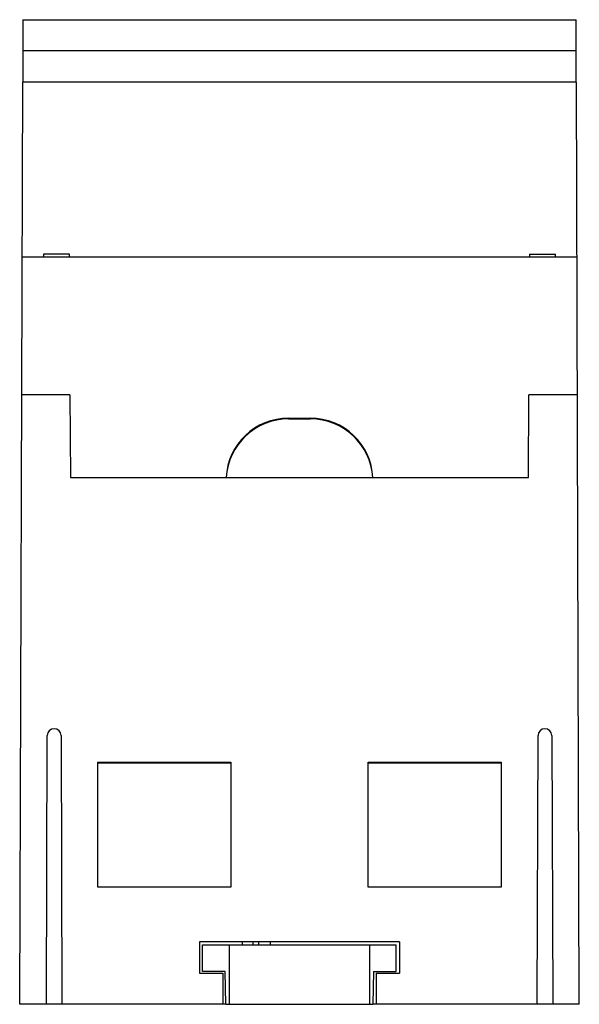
# Model space of a CAD drawing. Header units: millimetres. Extents: x 9.2 to 45, y 6 to 69.
import ezdxf

# ---------------------------------------------------------------- set-up
doc = ezdxf.new("R2010")
doc.units = ezdxf.units.MM
doc.header["$LTSCALE"] = 4.862581
for name, color, linetype in [('00_COMPONENTS_2', 7, 'CONTINUOUS'), ('00_COMPONENTS_3', 7, 'CONTINUOUS'), ('00_COMPONENTS_4', 7, 'CONTINUOUS')]:
    doc.layers.add(name, color=color, linetype=linetype)

msp = doc.modelspace()

# ---------------------------------------------------------------- linework, layer by layer
at = {"layer": '00_COMPONENTS_2', "color": 7, "linetype": 'Continuous'}
for p, q in [((9.393, 68.981), (9.393, 64.991)), ((9.393, 68.981), (44.793, 68.981)), ((44.793, 64.991), (44.793, 68.981)), ((44.793, 66.981), (9.393, 66.981)), ((44.793, 64.991), (9.393, 64.991))]:
    msp.add_line(p, q, dxfattribs=at)
at = {"layer": '00_COMPONENTS_3', "color": 7, "linetype": 'Continuous'}
for p, q in [((20.893, 9.781), (33.293, 9.781)), ((20.893, 8.081), (20.893, 9.781)), ((22.593, 9.781), (22.593, 5.981)), ((23.453, 9.781), (23.453, 9.981)), ((24.116, 9.981), (24.116, 9.781)), ((24.497, 9.781), (24.497, 9.981)), ((25.255, 9.781), (25.255, 9.981)), ((31.593, 5.981), (31.593, 9.781)), ((33.293, 8.081), (33.293, 9.781)), ((22.343, 8.081), (20.893, 8.081)), ((22.383, 5.981), (22.343, 8.081)), ((31.843, 8.081), (31.803, 5.981)), ((31.843, 8.081), (33.293, 8.081)), ((22.383, 5.981), (31.803, 5.981))]:
    msp.add_line(p, q, dxfattribs=at)
at = {"layer": '00_COMPONENTS_4', "color": 7, "linetype": 'Continuous'}
for p, q in [((9.203, 5.981), (9.393, 64.991)), ((44.813, 64.991), (9.393, 64.991)), ((45.003, 5.981), (44.813, 64.991)), ((44.849, 53.781), (9.357, 53.781)), ((10.733, 53.976), (10.732, 53.781)), ((12.383, 53.971), (10.733, 53.976)), ((12.382, 53.781), (12.383, 53.971)), ((41.823, 53.971), (43.473, 53.976)), ((41.823, 53.971), (41.823, 53.781)), ((43.473, 53.781), (43.473, 53.976)), ((12.418, 44.981), (9.328, 44.981)), ((12.418, 44.981), (12.448, 39.684)), ((41.748, 39.684), (41.776, 44.981)), ((44.877, 44.981), (41.776, 44.981)), ((26.403, 43.481), (26.403, 43.435)), ((26.403, 43.481), (27.803, 43.481)), ((27.803, 43.435), (27.803, 43.481)), ((26.403, 43.435), (27.803, 43.435)), ((12.448, 39.684), (41.748, 39.684)), ((10.908, 5.984), (10.968, 23.174)), ((11.848, 23.174), (11.908, 5.984)), ((42.308, 5.984), (42.368, 23.174)), ((43.248, 23.174), (43.308, 5.984)), ((14.203, 21.481), (22.703, 21.481)), ((14.203, 13.481), (14.203, 21.481)), ((14.203, 21.435), (22.703, 21.435)), ((22.703, 21.481), (22.703, 13.481)), ((31.503, 21.481), (40.003, 21.481)), ((31.503, 13.481), (31.503, 21.481)), ((31.503, 21.435), (40.003, 21.435)), ((40.003, 21.481), (40.003, 13.481)), ((22.703, 13.481), (14.203, 13.481)), ((40.003, 13.481), (31.503, 13.481)), ((33.503, 9.981), (20.703, 9.981)), ((20.703, 9.981), (20.703, 7.981)), ((33.503, 9.981), (33.503, 7.981)), ((20.703, 7.981), (22.203, 7.981)), ((22.203, 7.981), (22.203, 5.981)), ((32.003, 7.981), (33.503, 7.981)), ((32.003, 7.981), (32.003, 5.981)), ((10.908, 5.981), (9.203, 5.981)), ((11.908, 5.984), (10.908, 5.984)), ((22.383, 5.981), (11.908, 5.981)), ((42.308, 5.981), (31.803, 5.981)), ((43.308, 5.984), (42.308, 5.984)), ((45.003, 5.981), (43.308, 5.981))]:
    msp.add_line(p, q, dxfattribs=at)
for centre, radius, start, end in [((26.403, 39.48), 4.001, 90.00537, 177.10537), ((27.803, 39.48), 4.001, 2.89463, 89.99463), ((26.403, 39.435), 4, 90.00078, 176.42919), ((27.803, 39.435), 4, 3.57081, 89.99922), ((11.408, 23.172), 0.44, 0.20184, 179.79816), ((42.808, 23.172), 0.44, 0.20184, 179.79816)]:
    msp.add_arc(centre, radius, start, end, dxfattribs=at)

doc.saveas('drawing.dxf')
